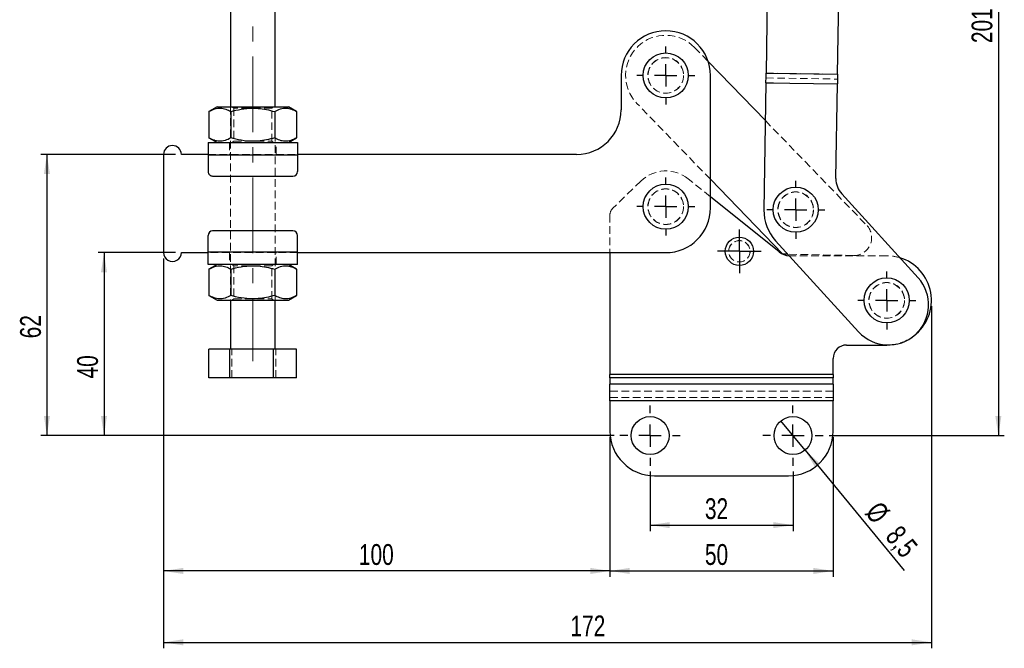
# Model space of a CAD drawing. Header units: millimetres. Extents: x 32 to 355, y 8 to 290.
# Tile 4 of 15: x 32 to 198, y 103 to 208. Entities that reach past the tile are written whole.
import ezdxf

# ---------------------------------------------------------------- set-up
doc = ezdxf.new("R2010")
doc.units = ezdxf.units.MM
doc.linetypes.add('CENTERX2', pattern=[20.32, 12.7, -2.54, 2.54, -2.54])
doc.linetypes.add('HIDDEN', pattern=[1.905, 1.27, -0.635])
doc.layers.add('FORMATO', color=179, linetype='Continuous')
doc.styles.add('SLDTEXTSTYLE0', font='TXT', dxfattribs={"width": 0.75})
doc.dimstyles.new('SLDDIMSTYLE0', dxfattribs={"dimtxt": 3.5, "dimasz": 3.302, "dimexe": 0, "dimexo": 0.0625, "dimgap": 0.875, "dimtad": 1, "dimdec": 0, "dimlfac": 1.333333, "dimrnd": 1e-09, "dimzin": 12, "dimdsep": 46, "dimtxsty": 'SLDTEXTSTYLE0', "dimsah": 1, "dimcen": 0.09, "dimadec": 0, "dimazin": 3, "dimtfac": 1, "dimtdec": 0, "dimtofl": 0, "dimtmove": 0, "dimatfit": 3, "dimfxl": 0, "dimfrac": 2, "dimtolj": 1, "dimtzin": 12, "dimarcsym": 0})
doc.dimstyles.new('SLDDIMSTYLE1', dxfattribs={"dimtxt": 3.5, "dimasz": 3.302, "dimexe": 0, "dimexo": 0.0625, "dimgap": 0.875, "dimtad": 1, "dimdec": 3, "dimlfac": 1.333333, "dimrnd": 1e-09, "dimzin": 12, "dimdsep": 46, "dimtxsty": 'SLDTEXTSTYLE0', "dimsah": 1, "dimcen": 0.09, "dimadec": 0, "dimazin": 3, "dimtfac": 1, "dimtdec": 3, "dimtofl": 0, "dimtmove": 0, "dimatfit": 3, "dimfxl": 0, "dimfrac": 2, "dimtolj": 1, "dimtzin": 12, "dimarcsym": 0})
doc.dimstyles.new('SLDDIMSTYLE2', dxfattribs={"dimtxt": 3.5, "dimasz": 3.302, "dimexe": 0, "dimexo": 0.0625, "dimgap": 0.875, "dimtad": 1, "dimdec": 3, "dimlfac": 1.333333, "dimrnd": 1e-09, "dimzin": 12, "dimdsep": 46, "dimtxsty": 'SLDTEXTSTYLE0', "dimblk1": 'NONE', "dimsah": 1, "dimcen": 0, "dimadec": 0, "dimazin": 3, "dimtfac": 1, "dimtdec": 3, "dimtmove": 0, "dimatfit": 3, "dimldrblk": 'NONE', "dimfxl": 0, "dimfrac": 2, "dimtolj": 1, "dimtzin": 12, "dimarcsym": 0})

# ---------------------------------------------------------------- blocks, each defined once
blk = doc.blocks.new('_D')
at = {"layer": 'FORMATO'}
for p, q in [((165.31, 289.68), (197.76, 289.68)), ((196.76, 289.68), (196.76, 138.61)), ((168.32, 138.61), (197.76, 138.61))]:
    blk.add_line(p, q, dxfattribs=at)
for points in [[(196.76, 289.68), (196.25, 286.38), (197.27, 286.38)], [(196.76, 138.61), (197.27, 141.91), (196.25, 141.91)]]:
    blk.add_solid(points, dxfattribs=at)
at = {"layer": 'FORMATO', "insert": (192.25, 204.56), "char_height": 3.5, "attachment_point": 1, "rotation": 90, "style": 'SLDTEXTSTYLE0'}
blk.add_mtext('201', dxfattribs=at)
blk = doc.blocks.new('_D_1')
at = {"layer": 'FORMATO'}
for p, q in [((138.26, 132.55), (138.26, 122.56)), ((162.26, 132.55), (162.26, 122.56)), ((138.26, 123.56), (162.26, 123.56))]:
    blk.add_line(p, q, dxfattribs=at)
for points in [[(138.26, 123.56), (141.56, 123.05), (141.56, 124.07)], [(162.26, 123.56), (158.95, 124.07), (158.95, 123.05)]]:
    blk.add_solid(points, dxfattribs=at)
at = {"layer": 'FORMATO', "insert": (147.46, 128.07), "char_height": 3.5, "attachment_point": 1, "style": 'SLDTEXTSTYLE0'}
blk.add_mtext('32', dxfattribs=at)
blk = doc.blocks.new('_D_2')
at = {"layer": 'FORMATO'}
for p, q in [((131.51, 138.36), (131.51, 114.86)), ((169.01, 138.36), (169.01, 114.86)), ((131.51, 115.86), (169.01, 115.86))]:
    blk.add_line(p, q, dxfattribs=at)
for points in [[(131.51, 115.86), (134.81, 115.35), (134.81, 116.37)], [(169.01, 115.86), (165.7, 116.37), (165.7, 115.35)]]:
    blk.add_solid(points, dxfattribs=at)
at = {"layer": 'FORMATO', "insert": (147.46, 120.37), "char_height": 3.5, "attachment_point": 1, "style": 'SLDTEXTSTYLE0'}
blk.add_mtext('50', dxfattribs=at)
blk = doc.blocks.new('_D_3')
at = {"layer": 'FORMATO'}
for p, q in [((56.51, 168.35), (56.51, 114.86)), ((131.51, 138.36), (131.51, 114.86)), ((131.51, 115.86), (56.51, 115.86))]:
    blk.add_line(p, q, dxfattribs=at)
for points in [[(56.51, 115.86), (59.81, 115.35), (59.81, 116.37)], [(131.51, 115.86), (128.2, 116.37), (128.2, 115.35)]]:
    blk.add_solid(points, dxfattribs=at)
at = {"layer": 'FORMATO', "insert": (89.33, 120.37), "char_height": 3.5, "attachment_point": 1, "style": 'SLDTEXTSTYLE0'}
blk.add_mtext('100', dxfattribs=at)
blk = doc.blocks.new('_D_4')
at = {"layer": 'FORMATO'}
for p, q in [((56.51, 168.35), (56.51, 102.86)), ((185.51, 160.33), (185.51, 102.86)), ((56.51, 103.86), (185.51, 103.86))]:
    blk.add_line(p, q, dxfattribs=at)
for points in [[(56.51, 103.86), (59.81, 103.35), (59.81, 104.37)], [(185.51, 103.86), (182.2, 104.37), (182.2, 103.35)]]:
    blk.add_solid(points, dxfattribs=at)
at = {"layer": 'FORMATO', "insert": (124.87, 108.37), "char_height": 3.5, "attachment_point": 1, "style": 'SLDTEXTSTYLE0'}
blk.add_mtext('172', dxfattribs=at)
blk = doc.blocks.new('_D_5')
at = {"layer": 'FORMATO'}
for p, q in [((58.51, 169.35), (45.51, 169.35)), ((46.51, 169.35), (46.51, 138.61)), ((132.19, 138.61), (45.51, 138.61))]:
    blk.add_line(p, q, dxfattribs=at)
for points in [[(46.51, 169.35), (46, 166.05), (47.01, 166.05)], [(46.51, 138.61), (47.01, 141.91), (46, 141.91)]]:
    blk.add_solid(points, dxfattribs=at)
at = {"layer": 'FORMATO', "insert": (41.99, 148.2), "char_height": 3.5, "attachment_point": 1, "rotation": 90, "style": 'SLDTEXTSTYLE0'}
blk.add_mtext('40', dxfattribs=at)
blk = doc.blocks.new('_D_6')
at = {"layer": 'FORMATO'}
for p, q in [((58.51, 185.85), (35.92, 185.85)), ((36.92, 185.85), (36.92, 138.61)), ((132.19, 138.61), (35.92, 138.61))]:
    blk.add_line(p, q, dxfattribs=at)
for points in [[(36.92, 185.85), (36.41, 182.55), (37.43, 182.55)], [(36.92, 138.61), (37.43, 141.91), (36.41, 141.91)]]:
    blk.add_solid(points, dxfattribs=at)
at = {"layer": 'FORMATO', "insert": (32.41, 154.95), "char_height": 3.5, "attachment_point": 1, "rotation": 90, "style": 'SLDTEXTSTYLE0'}
blk.add_mtext('62', dxfattribs=at)
blk = doc.blocks.new('_D_7')
at = {"layer": 'FORMATO'}
for q in [(160.23, 141.07), (180.93, 115.91)]:
    blk.add_line((164.28, 136.15), q, dxfattribs=at)
blk.add_solid([(164.28, 136.15), (165.99, 133.27), (166.77, 133.92)], dxfattribs=at)
at = {"layer": 'FORMATO', "char_height": 3.5, "attachment_point": 1, "rotation": 309.4436, "style": 'SLDTEXTSTYLE0'}
for s, insert in [('%%c', (176.94, 127.84)), ('8,5', (180.33, 123.79))]:
    blk.add_mtext(s, dxfattribs=dict(at, insert=insert))
blk = doc.blocks.new('_NONE')
blk = doc.blocks.new('SW_CENTERMARKSYMBOL_0')
at = {"layer": 'FORMATO', "color": 0}
for p, q in [((0, 3.75), (0, 4.875)), ((0, 0), (0, 1.875)), ((-3.75, 0), (-4.875, 0)), ((0, 0), (-1.875, 0)), ((0, 0), (0, -1.875)), ((0, 0), (1.875, 0)), ((3.75, 0), (4.875, 0)), ((0, -3.75), (0, -4.875))]:
    blk.add_line(p, q, dxfattribs=at)
blk = doc.blocks.new('SW_CENTERMARKSYMBOL_1')
at = {"layer": 'FORMATO', "color": 0}
for p, q in [((0, 3.75), (0, 4.875)), ((0, 0), (0, 1.875)), ((-3.75, 0), (-4.875, 0)), ((0, 0), (-1.875, 0)), ((0, 0), (0, -1.875)), ((0, 0), (1.875, 0)), ((3.75, 0), (4.875, 0)), ((0, -3.75), (0, -4.875))]:
    blk.add_line(p, q, dxfattribs=at)
blk = doc.blocks.new('SW_CENTERMARKSYMBOL_2')
at = {"layer": 'FORMATO', "color": 0}
for p, q in [((0, 3.75), (0, 4.875)), ((0, 0), (0, 1.875)), ((-3.75, 0), (-4.875, 0)), ((0, 0), (-1.875, 0)), ((0, 0), (0, -1.875)), ((0, 0), (1.875, 0)), ((3.75, 0), (4.875, 0)), ((0, -3.75), (0, -4.875))]:
    blk.add_line(p, q, dxfattribs=at)
blk = doc.blocks.new('SW_CENTERMARKSYMBOL_3')
at = {"layer": 'FORMATO', "color": 0}
for p, q in [((0, 3.75), (0, 4.875)), ((0, 0), (0, 1.875)), ((-3.75, 0), (-4.875, 0)), ((0, 0), (-1.875, 0)), ((0, 0), (0, -1.875)), ((0, 0), (1.875, 0)), ((3.75, 0), (4.875, 0)), ((0, -3.75), (0, -4.875))]:
    blk.add_line(p, q, dxfattribs=at)
blk = doc.blocks.new('SW_CENTERMARKSYMBOL_4')
at = {"layer": 'FORMATO', "color": 0}
for p, q in [((0, 1.87), (0, 3.66)), ((0, 0), (0, 1.87)), ((-1.88, 0), (-3.66, 0)), ((0, 0), (-1.88, 0)), ((0, 0), (0, -1.88)), ((0, 0), (1.87, 0)), ((1.87, 0), (3.66, 0)), ((0, -1.88), (0, -3.66))]:
    blk.add_line(p, q, dxfattribs=at)
blk = doc.blocks.new('SW_CENTERMARKSYMBOL_5')
at = {"layer": 'FORMATO', "color": 0}
for p, q in [((0, 3.75), (0, 5.0625)), ((0, 0), (0, 1.875)), ((-3.75, 0), (-5.0625, 0)), ((0, 0), (-1.875, 0)), ((0, 0), (0, -1.875)), ((0, 0), (1.875, 0)), ((3.75, 0), (5.0625, 0)), ((0, -3.75), (0, -5.0625))]:
    blk.add_line(p, q, dxfattribs=at)
blk = doc.blocks.new('SW_CENTERMARKSYMBOL_6')
at = {"layer": 'FORMATO', "color": 0}
for p, q in [((0, 3.75), (0, 5.0625)), ((0, 0), (0, 1.875)), ((-3.75, 0), (-5.0625, 0)), ((0, 0), (-1.875, 0)), ((0, 0), (0, -1.875)), ((0, 0), (1.875, 0)), ((3.75, 0), (5.0625, 0)), ((0, -3.75), (0, -5.0625))]:
    blk.add_line(p, q, dxfattribs=at)

msp = doc.modelspace()

# ---------------------------------------------------------------- linework, layer by layer
at = {"color": 7, "linetype": 'Continuous', "lineweight": 25}
for p, q in [((67.758366, 220.61668), (67.75722, 193.841679)), ((75.257219, 193.841358), (75.258364, 220.616356)), ((157.954301, 213.4224), (157.740721, 199.525266)), ((169.739304, 199.340862), (169.952885, 213.237998)), ((148.006553, 201.470636), (157.617968, 191.538091)), ((133.382447, 199.126366), (133.382198, 193.351366)), ((148.381492, 176.850724), (148.382446, 199.125723)), ((157.740721, 199.525266), (169.739304, 199.340862)), ((157.715366, 197.87549), (157.387224, 176.524125)), ((157.715366, 197.87549), (169.713949, 197.691085)), ((169.469669, 181.796442), (169.713949, 197.691085)), ((65.507221, 193.841774), (64.145972, 193.055935)), ((78.8684, 193.055303), (77.507218, 193.84126)), ((64.145972, 193.055935), (64.145782, 188.627732)), ((67.826578, 193.055778), (67.826388, 188.627574)), ((75.187794, 193.055462), (75.187604, 188.627258)), ((78.8684, 193.055303), (78.86821, 188.6271)), ((64.145782, 188.627732), (65.506964, 187.841775)), ((77.506961, 187.841261), (78.86821, 188.6271)), ((64.006961, 187.841839), (79.006964, 187.841196)), ((56.506879, 185.85466), (56.506169, 169.354661)), ((64.006877, 185.854339), (59.506879, 185.854532)), ((64.006872, 185.779339), (64.006754, 182.966839)), ((64.006872, 185.779339), (79.006874, 185.778696)), ((79.006874, 185.778696), (79.006751, 182.966196)), ((125.881877, 185.851689), (79.00688, 185.853696)), ((64.756722, 182.216807), (78.256722, 182.216228)), ((160.539191, 169.10582), (148.381698, 181.66951)), ((159.926675, 169.486235), (148.381573, 178.750566)), ((170.446186, 179.214386), (183.269158, 165.128582)), ((64.006173, 169.429339), (64.006296, 172.241839)), ((78.256325, 172.991229), (64.756326, 172.991807)), ((79.006176, 169.428697), (79.006293, 172.241197)), ((173.286211, 156.040633), (159.340257, 171.360014)), ((59.50617, 169.354532), (64.006173, 169.354339)), ((79.006176, 169.428697), (64.006173, 169.429339)), ((79.00617, 169.353697), (140.881171, 169.351046)), ((131.506124, 169.351447), (131.506124, 148.846261)), ((161.408024, 169.088608), (160.539191, 169.10582)), ((79.006086, 167.366197), (64.006084, 167.366839)), ((65.506087, 167.366775), (64.144838, 166.580935)), ((78.867265, 166.580304), (77.506083, 167.366261)), ((64.144838, 166.580935), (64.144648, 162.152731)), ((67.825443, 166.580777), (67.825253, 162.152574)), ((75.18666, 166.580462), (75.18647, 162.152259)), ((78.867265, 166.580304), (78.867075, 162.152101)), ((64.144648, 162.152731), (65.50583, 161.366775)), ((77.505826, 161.366261), (78.867075, 162.152101)), ((67.755829, 161.366679), (67.755477, 153.116679)), ((75.255475, 153.116357), (75.255827, 161.366357)), ((178.006125, 153.826046), (178.380343, 153.835388)), ((64.146794, 148.316833), (64.147, 153.116834)), ((67.652217, 153.116683), (64.147, 153.116834)), ((67.652011, 148.316683), (67.652217, 153.116683)), ((75.01069, 153.116367), (67.652217, 153.116683)), ((75.010483, 148.316368), (75.01069, 153.116367)), ((78.863946, 153.116202), (75.01069, 153.116367)), ((78.863739, 148.316202), (78.863946, 153.116202)), ((171.256125, 153.826046), (178.006125, 153.826046)), ((169.006125, 148.846261), (169.006125, 151.576046)), ((67.652011, 148.316683), (64.146794, 148.316833)), ((75.010483, 148.316368), (67.652011, 148.316683)), ((78.863739, 148.316202), (75.010483, 148.316368)), ((169.006125, 148.846261), (131.506124, 148.846261)), ((131.506124, 148.315931), (131.506124, 148.846261)), ((131.506124, 148.315931), (131.506124, 147.251368)), ((169.006125, 148.315931), (131.506124, 148.315931)), ((169.006125, 147.251368), (131.506124, 147.251368)), ((131.506124, 144.467134), (131.506124, 147.251368)), ((169.006125, 148.846261), (169.006125, 148.315931)), ((169.006125, 147.251368), (169.006125, 148.315931)), ((169.006125, 147.251368), (169.006125, 144.467134)), ((131.506124, 144.467134), (131.506124, 139.358303)), ((169.006125, 144.467134), (131.506124, 144.467134)), ((169.006125, 139.358303), (169.006125, 144.467134)), ((139.006125, 131.858302), (161.506124, 131.858302))]:
    msp.add_line(p, q, dxfattribs=at)
at = {"color": 7, "linetype": 'HIDDEN', "lineweight": 18}
for p, q in [((145.733188, 203.819958), (148.006553, 201.470636)), ((157.728043, 198.700378), (169.726626, 198.515973)), ((157.740721, 199.525266), (169.739304, 199.340862)), ((157.715366, 197.87549), (169.713949, 197.691085)), ((67.75722, 193.841679), (67.755829, 161.366679)), ((68.002274, 193.841668), (68.319707, 193.619377)), ((68.319707, 193.619377), (68.319473, 188.063933)), ((74.694474, 188.063659), (74.694709, 193.619103)), ((74.694709, 193.619103), (75.012165, 193.841366)), ((75.255827, 161.366357), (75.257219, 193.841358)), ((148.381698, 181.66951), (136.031705, 194.432134)), ((157.617968, 191.538091), (174.63149, 173.956123)), ((67.56946, 187.841687), (67.569376, 185.854187)), ((68.319473, 188.063933), (68.002017, 187.841669)), ((75.011908, 187.841368), (74.694474, 188.063659)), ((75.444375, 185.85385), (75.444465, 187.841349)), ((64.006872, 185.779339), (79.006874, 185.778696)), ((64.006877, 185.854339), (79.00688, 185.853696)), ((136.697622, 181.376645), (131.960155, 176.767753)), ((148.381573, 178.750566), (144.636649, 181.755668)), ((131.506124, 175.692604), (131.506124, 169.351447)), ((79.006176, 169.428697), (64.006173, 169.429339)), ((79.00617, 169.353697), (64.006173, 169.354339)), ((67.568672, 169.354187), (67.568583, 167.366687)), ((75.443587, 167.366349), (75.443671, 169.353849)), ((172.416185, 168.870529), (161.408024, 169.088608)), ((161.804249, 168.826046), (161.643104, 168.830377)), ((178.006125, 168.826046), (161.804249, 168.826046)), ((68.001139, 167.366668), (68.318579, 167.144376)), ((68.318579, 167.144376), (68.318338, 161.588932)), ((74.69334, 161.588659), (74.693575, 167.144103)), ((74.693575, 167.144103), (75.011031, 167.366368)), ((68.318338, 161.588932), (68.000882, 161.366668)), ((75.010774, 161.366368), (74.69334, 161.588659)), ((68.000055, 148.316669), (68.000262, 153.116667)), ((75.358528, 148.316353), (75.358735, 153.116353)), ((169.006125, 148.846261), (131.506124, 148.846261)), ((169.006125, 148.315931), (131.506124, 148.315931)), ((169.006125, 147.251368), (131.506124, 147.251368)), ((169.006125, 146.062029), (131.506124, 146.062029)), ((169.006125, 144.997466), (131.506124, 144.997466)), ((169.006125, 144.467134), (131.506124, 144.467134))]:
    msp.add_line(p, q, dxfattribs=at)
at = {"color": 7, "linetype": 'Continuous', "lineweight": 25, "flags": 128}
for points in [[(157.715366, 197.87549), (157.718571, 198.084048), (157.721773, 198.292383), (157.724968, 198.500274), (157.728153, 198.707494), (157.731324, 198.913826), (157.734477, 199.119043), (157.737611, 199.32293), (157.740721, 199.525266)], [(169.739304, 199.340862), (169.736194, 199.138525), (169.733061, 198.934641), (169.729906, 198.729421), (169.726735, 198.523092), (169.723551, 198.315872), (169.720357, 198.107981), (169.717155, 197.899646), (169.713949, 197.691085)], [(65.507221, 193.841774), (65.581088, 193.841772), (65.800878, 193.841763), (66.161183, 193.841746), (66.653117, 193.841727), (67.264577, 193.841699), (67.980509, 193.841668), (68.783277, 193.841635), (69.653117, 193.841598), (70.568611, 193.841559), (71.507222, 193.841517), (72.445828, 193.841478), (73.361322, 193.841439), (74.231162, 193.8414), (75.03393, 193.841366), (75.749862, 193.841336), (76.361322, 193.841311), (76.853262, 193.841288), (77.21356, 193.841274), (77.433351, 193.841263), (77.507218, 193.84126)], [(64.006961, 187.841839), (64.006961, 187.802209), (64.006956, 187.68484), (64.00695, 187.494246), (64.006939, 187.237747), (64.006922, 186.925202), (64.006911, 186.568624), (64.006894, 186.181714), (64.006872, 185.779339)], [(79.006964, 187.841196), (79.006964, 187.801567), (79.006958, 187.684198), (79.006947, 187.493603), (79.006936, 187.237104), (79.006925, 186.92456), (79.006908, 186.567981), (79.006891, 186.181071), (79.006874, 185.778696)], [(64.006084, 167.366839), (64.006089, 167.40647), (64.006089, 167.523838), (64.006101, 167.714433), (64.006112, 167.970932), (64.006123, 168.283476), (64.00614, 168.640055), (64.006157, 169.026966), (64.006173, 169.429339)], [(79.006086, 167.366197), (79.006086, 167.405827), (79.006092, 167.523195), (79.006098, 167.713791), (79.006109, 167.970289), (79.006125, 168.282833), (79.006142, 168.639412), (79.006159, 169.026323), (79.006176, 169.428697)], [(65.50583, 161.366775), (65.579697, 161.366772), (65.799487, 161.366762), (66.159792, 161.366747), (66.651725, 161.366726), (67.263185, 161.3667), (67.979117, 161.366669), (68.781886, 161.366635), (69.651726, 161.366598), (70.56722, 161.366558), (71.505831, 161.366518), (72.444436, 161.366477), (73.35993, 161.366438), (74.229771, 161.366401), (75.032539, 161.366367), (75.748471, 161.366336), (76.359931, 161.36631), (76.85187, 161.366289), (77.212169, 161.366273), (77.431959, 161.366264), (77.505826, 161.366261)]]:
    msp.add_lwpolyline(points, dxfattribs=at)
at = {"color": 7, "linetype": 'HIDDEN', "lineweight": 18, "flags": 128}
for points in [[(74.694709, 193.619103), (74.676023, 193.619103), (74.527853, 193.619109), (74.238443, 193.619123), (73.82132, 193.61914), (73.295993, 193.619162), (72.687025, 193.61919), (72.022888, 193.619218), (71.334644, 193.619246), (70.654464, 193.619277), (70.014159, 193.619305), (69.443665, 193.619327), (68.969663, 193.619349), (68.614315, 193.619363), (68.394234, 193.619374), (68.319707, 193.619377)], [(68.319473, 188.063933), (68.338159, 188.063931), (68.486328, 188.063926), (68.775739, 188.063913), (69.192861, 188.063895), (69.718189, 188.063873), (70.327156, 188.063846), (70.991294, 188.063818), (71.679537, 188.063789), (72.359718, 188.06376), (73.000022, 188.063732), (73.570517, 188.063708), (74.044519, 188.063687), (74.399867, 188.063672), (74.619948, 188.063663), (74.694474, 188.063659), (74.694474, 188.063659)], [(74.693575, 167.144103), (74.674889, 167.144104), (74.526719, 167.14411), (74.237309, 167.144123), (73.820186, 167.144141), (73.294859, 167.144163), (72.685891, 167.144189), (72.021754, 167.144218), (71.33351, 167.144247), (70.65333, 167.144276), (70.013025, 167.144304), (69.44253, 167.144328), (68.968528, 167.144349), (68.61318, 167.144364), (68.393099, 167.144373), (68.318579, 167.144376)], [(68.318338, 161.588932), (68.337024, 161.588932), (68.485194, 161.588925), (68.774604, 161.588913), (69.191727, 161.588895), (69.717054, 161.588873), (70.326022, 161.588847), (70.990159, 161.588818), (71.678403, 161.588789), (72.358583, 161.58876), (72.998888, 161.588732), (73.569383, 161.588708), (74.043385, 161.588687), (74.398733, 161.588672), (74.618814, 161.588663), (74.69334, 161.588659), (74.69334, 161.588659)]]:
    msp.add_lwpolyline(points, dxfattribs=at)
at = {"color": 7, "linetype": 'Continuous', "lineweight": 25}
for centre, radius in [((140.882446, 199.126046), 3.7875), ((140.881501, 177.076046), 3.7875), ((162.713447, 176.562831), 3.7875), ((153.256125, 169.576046), 2.38125), ((178.006125, 161.326046), 3.7875), ((138.256125, 138.608302), 3.1875), ((162.256125, 138.608302), 3.1875)]:
    msp.add_circle(centre, radius, dxfattribs=at)
at = {"color": 7, "linetype": 'HIDDEN', "lineweight": 18}
for centre, radius in [((140.882446, 199.126046), 3), ((140.882446, 199.126046), 2.976562), ((140.881501, 177.076046), 3), ((140.881501, 177.076046), 3), ((140.881501, 177.076046), 2.976563), ((162.713447, 176.562831), 3), ((162.713447, 176.562831), 2.976563), ((153.256125, 169.576046), 1.8), ((153.256125, 169.576046), 1.785937), ((178.006125, 161.326046), 3), ((178.006125, 161.326046), 2.976563)]:
    msp.add_circle(centre, radius, dxfattribs=at)
at = {"color": 7, "linetype": 'Continuous', "lineweight": 25}
for centre, radius, start, end in [((140.882446, 199.126046), 7.5, 359.99754517, 179.99754517), ((125.882199, 193.351688), 7.5, 269.99754517, 359.99754517), ((58.006878, 185.854596), 1.5, 359.99754517, 179.99754517), ((64.756754, 182.966807), 0.75, 179.99754517, 269.99754517), ((78.256754, 182.966229), 0.75, 269.99754517, 359.99754517), ((173.219226, 181.738816), 3.75, 179.11950825, 222.31307334), ((140.881492, 176.851046), 7.5, 269.99754517, 359.99754517), ((164.886338, 176.408873), 7.5, 179.11950825, 222.31307334), ((64.756294, 172.241807), 0.75, 89.99754517, 179.99754517), ((78.256294, 172.241229), 0.75, 359.99754517, 89.99754517), ((58.006171, 169.354596), 1.5, 179.99754517, 359.99754517), ((161.804249, 171.826046), 3, 231.25480857, 266.9208817), ((178.006125, 161.326046), 7.5, 307.37159878, 72.97117158), ((178.277684, 160.584607), 6.750001, 222.31307334, 42.31307334), ((171.256125, 151.576046), 2.25, 90, 180), ((139.006125, 139.358302), 7.5, 180, 270), ((161.506125, 139.358302), 7.5, 270, 0)]:
    msp.add_arc(centre, radius, start, end, dxfattribs=at)
at = {"color": 7, "linetype": 'HIDDEN', "lineweight": 18}
for centre, radius, start, end in [((140.882446, 199.126046), 6.75, 44.05864765, 224.05864765), ((140.881501, 177.076046), 6, 51.25480857, 134.21184298), ((133.006125, 175.692604), 1.5, 134.21184298, 180), ((172.475606, 171.86994), 3, 268.86507987, 44.05864765), ((178.006125, 161.326046), 7.5, 72.97117158, 90), ((178.006125, 161.326046), 7.5, 272.86000796, 307.37159878)]:
    msp.add_arc(centre, radius, start, end, dxfattribs=at)
at = {"color": 7, "linetype": 'Continuous', "lineweight": 25}
for points, knots in [([(64.145972, 193.055935), (64.46543, 193.22038), (65.111273, 193.552836), (66.068156, 193.674426), (66.982862, 193.495855), (67.543626, 193.203364), (67.826578, 193.055778)], [0, 0, 0, 0, 0.2646049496, 0.5349476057, 0.7653429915, 1, 1, 1, 1]), ([(67.826578, 193.055778), (68.093693, 193.129066), (68.964608, 193.368016), (70.492856, 193.631421), (72.238601, 193.641171), (73.814002, 193.420337), (74.728189, 193.177532), (75.187794, 193.055462)], [0, 0, 0, 0, 0.1112580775, 0.3627506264, 0.6203152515, 0.8091147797, 1, 1, 1, 1]), ([(75.187794, 193.055462), (75.507252, 193.219906), (76.153094, 193.552361), (77.109984, 193.673951), (78.02469, 193.495381), (78.58545, 193.202889), (78.8684, 193.055303)], [0, 0, 0, 0, 0.2646049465, 0.5349479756, 0.7653433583, 1, 1, 1, 1]), ([(67.826388, 188.627574), (67.50693, 188.463129), (66.861086, 188.130674), (65.904206, 188.009084), (64.98949, 188.187654), (64.428731, 188.480146), (64.145782, 188.627732)], [0, 0, 0, 0, 0.2646049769, 0.5349476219, 0.7653433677, 1, 1, 1, 1]), ([(75.187604, 188.627258), (74.732648, 188.506368), (73.818513, 188.263466), (72.259017, 188.044067), (70.508943, 188.049973), (68.979814, 188.311006), (68.093493, 188.554264), (67.826388, 188.627574)], [0, 0, 0, 0, 0.1889642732, 0.3796823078, 0.6308196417, 0.8887421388, 1, 1, 1, 1]), ([(78.86821, 188.6271), (78.548752, 188.462656), (77.902909, 188.130202), (76.946026, 188.008612), (76.03132, 188.187183), (75.470556, 188.479673), (75.187604, 188.627258)], [0, 0, 0, 0, 0.2646049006, 0.5349475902, 0.7653430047, 1, 1, 1, 1]), ([(64.144838, 166.580935), (64.464296, 166.74538), (65.110139, 167.077834), (66.067022, 167.199425), (66.981728, 167.020854), (67.542492, 166.728363), (67.825443, 166.580777)], [0, 0, 0, 0, 0.2646049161, 0.5349475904, 0.7653429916, 1, 1, 1, 1]), ([(67.825443, 166.580777), (68.092559, 166.654065), (68.963473, 166.893017), (70.491721, 167.156423), (72.237467, 167.166172), (73.812867, 166.945337), (74.727055, 166.702532), (75.18666, 166.580462)], [0, 0, 0, 0, 0.1112581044, 0.3627506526, 0.6203152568, 0.8091147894, 1, 1, 1, 1]), ([(75.18666, 166.580462), (75.506117, 166.744907), (76.15196, 167.077362), (77.10885, 167.198951), (78.023556, 167.020381), (78.584316, 166.72789), (78.867265, 166.580304)], [0, 0, 0, 0, 0.2646049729, 0.5349479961, 0.7653433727, 1, 1, 1, 1]), ([(67.825253, 162.152574), (67.505795, 161.98813), (66.859952, 161.655674), (65.903071, 161.534084), (64.988356, 161.712654), (64.427597, 162.005146), (64.144648, 162.152731)], [0, 0, 0, 0, 0.2646049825, 0.5349476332, 0.7653433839, 1, 1, 1, 1]), ([(75.18647, 162.152259), (74.731514, 162.031368), (73.817379, 161.788466), (72.257882, 161.569067), (70.507809, 161.574973), (68.978679, 161.836005), (68.092359, 162.079264), (67.825253, 162.152574)], [0, 0, 0, 0, 0.1889642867, 0.3796823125, 0.6308196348, 0.8887421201, 1, 1, 1, 1]), ([(78.867075, 162.152101), (78.547617, 161.987656), (77.901774, 161.655202), (76.944892, 161.533611), (76.030185, 161.712182), (75.469421, 162.004673), (75.18647, 162.152259)], [0, 0, 0, 0, 0.26460491, 0.5349475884, 0.7653429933, 1, 1, 1, 1])]:
    msp.add_open_spline(points, degree=3, knots=knots, dxfattribs=at)
at = {"layer": 'FORMATO', "linetype": 'CENTERX2', "lineweight": 18}
msp.add_line((71.508453, 222.616518), (71.505389, 151.116518), dxfattribs=at)

# ---------------------------------------------------------------- block references
at = {"layer": 'FORMATO'}
for name, p in [('SW_CENTERMARKSYMBOL_0', (140.882446, 199.126046)), ('SW_CENTERMARKSYMBOL_1', (140.881501, 177.076046)), ('SW_CENTERMARKSYMBOL_2', (162.713447, 176.562831)), ('SW_CENTERMARKSYMBOL_4', (153.256125, 169.576046)), ('SW_CENTERMARKSYMBOL_3', (178.006125, 161.326046)), ('SW_CENTERMARKSYMBOL_6', (138.256125, 138.608302)), ('SW_CENTERMARKSYMBOL_5', (162.256125, 138.608302))]:
    msp.add_blockref(name, p, dxfattribs=at)

# ---------------------------------------------------------------- dimensions: what is measured, and where the dimension line sits
for base, p1, p2, dimstyle, picture, middle in [((196.759017, 138.608302), (164.307015, 289.684586), (167.318625, 138.608302), 'SLDDIMSTYLE0', '_D', (196.759017, 208.440027)), ((36.919838, 138.608302), (59.506878, 185.854532), (133.193625, 138.608302), 'SLDDIMSTYLE1', '_D_6', (36.919838, 157.535063)), ((46.506106, 138.608302), (59.506171, 169.354532), (133.193625, 138.608302), 'SLDDIMSTYLE1', '_D_5', (46.506106, 150.781387))]:
    dim = msp.add_linear_dim(base=base, p1=p1, p2=p2, angle=90, dimstyle=dimstyle, dxfattribs=at)
    dim.commit()
    dim.dimension.update_dxf_attribs({"geometry": picture, "text_midpoint": middle, "dimtype": 160})
for base, p1, p2, dimstyle, picture, middle in [((56.506171, 115.858302), (131.506125, 139.358302), (56.506171, 169.354661), 'SLDDIMSTYLE0', '_D_3', (93.211977, 115.858302)), ((185.506125, 103.858302), (56.506171, 169.354661), (185.506125, 161.326046), 'SLDDIMSTYLE0', '_D_4', (128.746129, 103.858302)), ((169.006125, 115.858302), (131.506125, 139.358302), (169.006125, 139.358302), 'SLDDIMSTYLE1', '_D_2', (150.046762, 115.858302)), ((162.256125, 123.561422), (138.256125, 133.545802), (162.256125, 133.545802), 'SLDDIMSTYLE1', '_D_1', (150.046762, 123.561422))]:
    dim = msp.add_linear_dim(base=base, p1=p1, p2=p2, dimstyle=dimstyle, dxfattribs=at)
    dim.commit()
    dim.dimension.update_dxf_attribs({"geometry": picture, "text_midpoint": middle, "dimtype": 160})
dim = msp.add_diameter_dim_2p(p1=(160.231048, 141.06985), p2=(164.281201, 136.146753), dimstyle='SLDDIMSTYLE2', dxfattribs=at)
dim.commit()
dim.dimension.update_dxf_attribs({"geometry": '_D_7', "text_midpoint": (177.301816, 120.319779), "dimtype": 163})

doc.saveas('drawing.dxf')
